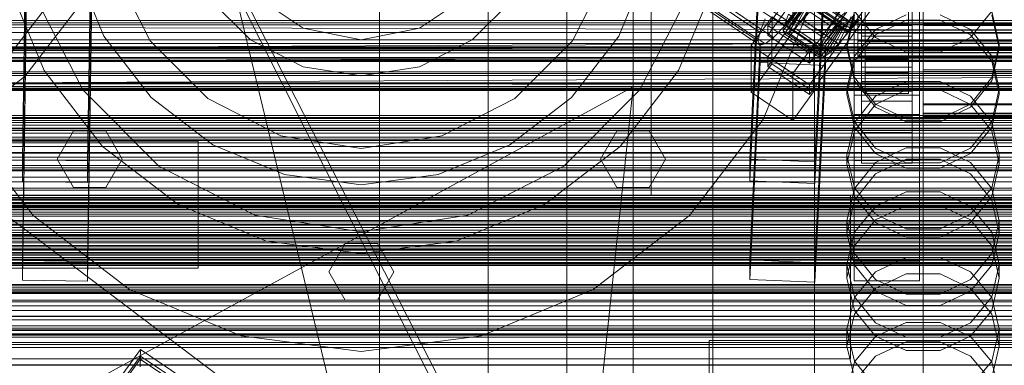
# Model space of a CAD drawing. Header units: millimetres. Extents: x -3490 to 61924, y -72580 to 6847.
# Tile 186 of 256: x -379 to -108, y -34382 to -34286. Entities that reach past the tile are written whole.
import ezdxf

# ---------------------------------------------------------------- set-up
doc = ezdxf.new("R2010")
doc.units = ezdxf.units.MM
for name, color, linetype, lineweight in [('COTAS_O', 1, 'Continuous', 0), ('COTAS_P', 1, 'Continuous', 0), ('frontal_briquetadora', 7, 'Continuous', 0), ('frontal_C01', 7, 'Continuous', 0), ('frontal_C02', 7, 'Continuous', 0), ('frontal_C03', 7, 'Continuous', 0), ('frontal_dosificador', 7, 'Continuous', 0), ('frontal_mezcladora', 7, 'Continuous', 0), ('frontal_secador', 7, 'Continuous', 0), ('frontal_tolva', 7, 'Continuous', 0)]:
    doc.layers.add(name, color=color, linetype=linetype, lineweight=lineweight)
doc.dimstyles.new('R19_100', dxfattribs={"dimtxt": 250, "dimasz": 150, "dimexe": 150, "dimexo": 80, "dimgap": 100, "dimtad": 1, "dimtih": 1, "dimtoh": 1, "dimdsep": 46, "dimcen": 0.09, "dimadec": 0, "dimazin": 0, "dimtfac": 1, "dimtdec": 4, "dimtofl": 0, "dimtmove": 0, "dimatfit": 3, "dimfxl": 1, "dimtolj": 1, "dimtzin": 0, "dimarcsym": 0})

# ---------------------------------------------------------------- blocks, each defined once
blk = doc.blocks.new('DIM_R29_52')
at = {"layer": 'COTAS_P'}
for p, q in [((-1750, -34600), (-1600, -34555)), ((2600, -34600), (2450, -34555)), ((-1750, -35500), (-1750, -34600)), ((-1750, -34600), (2600, -34600)), ((-1750, -34600), (-1600, -34645)), ((2600, -34600), (2450, -34645)), ((2600, -35500), (2600, -34600))]:
    blk.add_line(p, q, dxfattribs=at)
blk.add_text('4350 P', height=250, dxfattribs=at).set_placement((425, -34500))
blk = doc.blocks.new('DIM_R29_57')
at = {"layer": 'COTAS_O'}
for p, q in [((-1725, -33700), (-1575, -33655)), ((1725, -33700), (1575, -33655)), ((-1725, -34400), (-1725, -33700)), ((-1725, -33700), (1725, -33700)), ((-1725, -33700), (-1575, -33745)), ((1725, -33700), (1575, -33745)), ((1725, -34400), (1725, -33700))]:
    blk.add_line(p, q, dxfattribs=at)
blk.add_text('3450 O', height=250, dxfattribs=at).set_placement((0, -33600))
blk = doc.blocks.new('DIM_R29_58')
at = {"layer": 'COTAS_P'}
for p, q in [((-150, -32300), (550, -32300)), ((550, -32300), (505, -32450)), ((550, -34900), (550, -32300)), ((550, -32300), (595, -32450)), ((550, -34900), (505, -34750)), ((550, -34900), (595, -34750)), ((-150, -34900), (550, -34900))]:
    blk.add_line(p, q, dxfattribs=at)
blk.add_text('2600 P', height=250, rotation=90, dxfattribs=at).set_placement((450, -33600))
blk = doc.blocks.new('DIM_R29_60')
at = {"layer": 'COTAS_O'}
for p, q in [((-650, -33700), (50, -33700)), ((50, -33700), (5, -33850)), ((50, -34900), (50, -33700)), ((50, -33700), (95, -33850)), ((50, -34900), (5, -34750)), ((50, -34900), (95, -34750)), ((-650, -34900), (50, -34900))]:
    blk.add_line(p, q, dxfattribs=at)
blk.add_text('1200 O', height=250, rotation=90, dxfattribs=at).set_placement((-50, -34300))
blk = doc.blocks.new('DIM_R29_61')
at = {"layer": 'COTAS_O'}
for p, q in [((-650, -34200), (-500, -34155)), ((650, -34200), (500, -34155)), ((-650, -34900), (-650, -34200)), ((-650, -34200), (650, -34200)), ((-650, -34200), (-500, -34245)), ((650, -34200), (500, -34245)), ((650, -34900), (650, -34200))]:
    blk.add_line(p, q, dxfattribs=at)
blk.add_text('1300 O', height=250, dxfattribs=at).set_placement((0, -34100))
blk = doc.blocks.new('DIM_R29_66')
at = {"layer": 'COTAS_P'}
for p, q in [((-305, -34680), (395, -34680)), ((395, -34680), (350, -34830)), ((395, -36000), (395, -34680)), ((395, -34680), (440, -34830)), ((395, -36000), (350, -35850)), ((395, -36000), (440, -35850)), ((-305, -36000), (395, -36000))]:
    blk.add_line(p, q, dxfattribs=at)
blk.add_text('1320 P', height=250, rotation=90, dxfattribs=at).set_placement((295, -35340))

msp = doc.modelspace()

# ---------------------------------------------------------------- linework, layer by layer
at = {"layer": 'frontal_briquetadora'}
for p, q in [((-430, -33820), (-223.45, -34680)), ((-210, -34680), (-210, -33820)), ((-430, -34060), (-210, -34490)), ((-430, -34060), (-210, -34496)), ((-210, -34060), (-210, -34490)), ((-210, -34060), (-210, -34496)), ((-210, -34060), (-210, -34305)), ((-210, -34260), (-210, -34305)), ((-210, -34680), (-210, -34260)), ((-210, -34496), (-210, -34260)), ((-160, -34288.446), (-160, -34268.879)), ((-160, -34288.435), (-160, -34268.884)), ((-160, -34270.044), (-160, -34289.82)), ((-160, -34272.021), (-160, -34289.389)), ((-210, -34275), (-210, -34294.286)), ((-188, -34275), (-188, -34293.742)), ((-188, -34275), (-188, -34294.286)), ((-160, -34274.379), (-160, -34294.247)), ((-160, -34275), (-160, -34294.5)), ((-160, -34275), (-160, -34294.704)), ((-160, -34275), (-160, -34292.221)), ((-160, -34275), (-160, -34294.515)), ((-160, -34275), (-160, -34294.867)), ((-160, -34295.487), (-160, -34275.621)), ((-160, -34293.039), (-160, -34277.979)), ((-160, -34299.541), (-160, -34279.956)), ((-160, -34281.116), (-160, -34300.517)), ((-160, -34281.121), (-160, -34300.538)), ((-160, -34282.059), (-160, -34296.162)), ((-160, -34302.341), (-160, -34284.973)), ((-148.92, -34284.263), (-151, -34293.364)), ((-151, -34294.247), (-148.92, -34285.14)), ((-143.094, -34291.418), (-148.92, -34284.112)), ((-143.093, -34289.221), (-134.673, -34285.179)), ((-125.327, -34285.179), (-116.907, -34289.221)), ((-111.08, -34284.112), (-116.906, -34291.418)), ((-109, -34293.364), (-111.08, -34284.263)), ((-111.08, -34285.14), (-109, -34294.247)), ((-160, -34307.656), (-160, -34288.435)), ((-160, -34307.682), (-160, -34288.446)), ((-134.674, -34286.607), (-143.094, -34290.664)), ((-125.326, -34286.607), (-134.674, -34286.607)), ((-116.906, -34290.664), (-125.326, -34286.607)), ((-160, -34289.389), (200, -34289.389)), ((-160, -34289.389), (-160, -34306.421)), ((-160, -34289.82), (-160, -34309.026)), ((-148.92, -34296.503), (-143.093, -34289.221)), ((-143.094, -34290.664), (-148.92, -34297.965)), ((-134.674, -34295.473), (-143.094, -34291.418)), ((-116.906, -34291.418), (-125.326, -34295.473)), ((-116.907, -34289.221), (-111.08, -34296.503)), ((-111.08, -34297.964), (-116.906, -34290.664)), ((-188, -34293.742), (-188, -34311.847)), ((-160, -34292.221), (-160, -34306.82)), ((-160, -34303.498), (-160, -34293.039)), ((-151, -34293.364), (-151, -34294.247)), ((-151, -34293.364), (-148.92, -34302.464)), ((-111.08, -34302.464), (-109, -34293.364)), ((-109, -34293.364), (-109, -34294.247)), ((-210, -34294.286), (-210, -34313.291)), ((-188, -34294.286), (-188, -34313.291)), ((-151, -34294.247), (-160, -34294.247)), ((-160, -34294.247), (-160, -34314.065)), ((-160, -34294.5), (-160, -34313.519)), ((-160, -34294.515), (-160, -34313.55)), ((-160, -34294.704), (-160, -34313.651)), ((-160, -34294.867), (-160, -34314.683)), ((-160, -34315.301), (-160, -34295.487)), ((-160, -34296.162), (-160, -34305.188)), ((-148.92, -34303.343), (-151, -34294.247)), ((-151, -34305.584), (-148.92, -34296.503)), ((-125.326, -34295.473), (-134.674, -34295.473)), ((-109, -34294.247), (-111.08, -34303.343)), ((-111.08, -34296.503), (-109, -34305.584)), ((-91, -34294.247), (-109, -34294.247)), ((-160, -34318.183), (-160, -34299.541)), ((-148.92, -34297.965), (-151, -34307.055)), ((-109, -34307.055), (-111.08, -34297.964)), ((-160, -34300.517), (-160, -34319.289)), ((-160, -34300.538), (-160, -34319.325)), ((-160, -34317.401), (-160, -34302.341)), ((-210, -34305), (-430, -34305)), ((-210, -34471), (-430, -34305)), ((-210, -34305), (-418, -34418.333)), ((-210, -34305), (-222, -34418.333)), ((-210, -34471), (-210, -34305)), ((-210, -34680), (-210, -34305)), ((-210, -34305), (-210, -34496)), ((-160, -34307.765), (-160, -34303.498)), ((-148.92, -34302.464), (-143.093, -34309.762)), ((-143.094, -34310.629), (-148.92, -34303.343)), ((-143.093, -34307.571), (-134.673, -34303.551)), ((-134.673, -34303.551), (-125.327, -34303.551)), ((-125.327, -34303.551), (-116.907, -34307.571)), ((-116.907, -34309.762), (-111.08, -34302.464)), ((-111.08, -34303.343), (-116.906, -34310.629)), ((-160, -34305.188), (-160, -34307.765)), ((-160, -34306.421), (-160, -34320.524)), ((-160, -34306.82), (-160, -34316.575)), ((-160, -34326.072), (-160, -34307.656)), ((-160, -34326.113), (-160, -34307.682)), ((-151, -34305.584), (-151, -34307.055)), ((-148.92, -34314.665), (-151, -34305.584)), ((-151, -34307.055), (-148.92, -34316.128)), ((-148.92, -34314.816), (-143.093, -34307.571)), ((-134.674, -34305.831), (-143.094, -34309.876)), ((-125.326, -34305.831), (-134.674, -34305.831)), ((-116.906, -34309.876), (-125.326, -34305.831)), ((-116.907, -34307.571), (-111.08, -34314.816)), ((-109, -34305.584), (-111.08, -34314.665)), ((-111.08, -34316.128), (-109, -34307.055)), ((-109, -34305.584), (-109, -34307.055)), ((-160, -34309.026), (-160, -34326.924)), ((-143.094, -34309.876), (-148.92, -34317.151)), ((-143.093, -34309.762), (-134.673, -34313.812)), ((-125.327, -34313.812), (-116.907, -34309.762)), ((-111.08, -34317.151), (-116.906, -34309.876)), ((-188, -34311.847), (-188, -34328.696)), ((-134.674, -34314.669), (-143.094, -34310.629)), ((-116.906, -34310.629), (-125.326, -34314.669)), ((-210, -34313.291), (-210, -34331.737)), ((-188, -34313.291), (-188, -34331.737)), ((-160, -34313.519), (-160, -34331.59)), ((-160, -34313.55), (-160, -34331.635)), ((-160, -34313.651), (-160, -34331.113)), ((-160, -34314.065), (-160, -34333.784)), ((-160, -34314.683), (-160, -34334.398)), ((-160, -34335.011), (-160, -34315.301)), ((-151, -34323.849), (-148.92, -34314.816)), ((-143.093, -34321.948), (-148.92, -34314.665)), ((-125.326, -34314.669), (-134.674, -34314.669)), ((-134.673, -34313.812), (-125.327, -34313.812)), ((-111.08, -34314.665), (-116.907, -34321.948)), ((-111.08, -34314.816), (-109, -34323.849)), ((-160, -34316.575), (-160, -34320)), ((-160, -34327.861), (-160, -34317.401)), ((-160, -34335.166), (-160, -34318.183)), ((-148.92, -34317.151), (-151, -34326.199)), ((-148.92, -34316.128), (-143.094, -34323.39)), ((-116.906, -34323.39), (-111.08, -34316.128)), ((-109, -34326.199), (-111.08, -34317.151)), ((-160, -34319.289), (-160, -34336.971)), ((-160, -34319.325), (-160, -34337.021)), ((-160, -34320.524), (-160, -34329.551)), ((-151, -34323.849), (-151, -34326.199)), ((-151, -34323.849), (-148.92, -34332.883)), ((-143.094, -34323.39), (-134.674, -34327.416)), ((-134.673, -34321.854), (-143.093, -34325.844)), ((-134.673, -34325.989), (-143.093, -34321.948)), ((-125.327, -34321.854), (-134.673, -34321.854)), ((-116.907, -34325.844), (-125.327, -34321.854)), ((-116.907, -34321.948), (-125.327, -34325.989)), ((-125.326, -34327.416), (-116.906, -34323.39)), ((-111.08, -34332.883), (-109, -34323.849)), ((-109, -34323.849), (-109, -34326.199)), ((-160, -34343.231), (-160, -34326.072)), ((-160, -34343.286), (-160, -34326.113)), ((-148.92, -34335.219), (-151, -34326.199)), ((-143.093, -34325.844), (-148.92, -34333.033)), ((-143.094, -34329.005), (-134.674, -34324.981)), ((-134.674, -34324.981), (-125.326, -34324.981)), ((-125.327, -34325.989), (-134.673, -34325.989)), ((-125.326, -34324.981), (-116.906, -34329.005)), ((-111.08, -34333.033), (-116.907, -34325.844)), ((-109, -34326.199), (-111.08, -34335.22)), ((-188, -34328.696), (-188, -34343.717)), ((-160, -34326.924), (-160, -34342.827)), ((-160, -34332.127), (-160, -34327.861)), ((-148.92, -34336.235), (-143.094, -34329.005)), ((-134.674, -34327.416), (-125.326, -34327.416)), ((-116.906, -34329.005), (-111.08, -34336.235)), ((-210, -34331.737), (-210, -34349.356)), ((-188, -34331.737), (-188, -34349.356)), ((-160, -34329.551), (-160, -34332.127)), ((-160, -34331.113), (-160, -34346.418)), ((-160, -34331.59), (-160, -34348.267)), ((-160, -34331.635), (-160, -34348.326)), ((-160, -34333.784), (-160, -34353.351)), ((-160, -34334.398), (-160, -34353.959)), ((-148.92, -34333.033), (-151, -34341.997)), ((-148.92, -34332.883), (-143.093, -34340.127)), ((-143.093, -34337.96), (-134.673, -34333.996)), ((-134.673, -34333.996), (-125.327, -34333.996)), ((-125.327, -34333.996), (-116.907, -34337.96)), ((-116.907, -34340.127), (-111.08, -34332.883)), ((-109, -34341.997), (-111.08, -34333.033)), ((-160, -34354.568), (-160, -34335.011)), ((-160, -34349.836), (-160, -34335.166)), ((-160, -34336.971), (-160, -34353.127)), ((-160, -34337.021), (-160, -34353.19)), ((-151, -34345.219), (-148.92, -34336.235)), ((-143.094, -34342.432), (-148.92, -34335.219)), ((-134.674, -34337.684), (-143.094, -34341.688)), ((-125.326, -34337.684), (-134.674, -34337.684)), ((-116.906, -34341.688), (-125.326, -34337.684)), ((-111.08, -34335.22), (-116.906, -34342.432)), ((-111.08, -34336.235), (-109, -34345.219)), ((-148.92, -34345.102), (-143.093, -34337.96)), ((-143.093, -34340.127), (-134.673, -34344.148)), ((-125.327, -34344.148), (-116.907, -34340.127)), ((-116.907, -34337.96), (-111.08, -34345.102)), ((-160, -34342.827), (-160, -34356.124)), ((-151, -34341.997), (-151, -34345.219)), ((-151, -34341.997), (-148.92, -34350.961)), ((-143.094, -34341.688), (-148.92, -34348.879)), ((-134.674, -34346.427), (-143.094, -34342.432)), ((-116.906, -34342.432), (-125.326, -34346.427)), ((-111.08, -34348.879), (-116.906, -34341.688)), ((-111.08, -34350.961), (-109, -34341.997)), ((-109, -34341.997), (-109, -34345.219)), ((-188, -34343.717), (-188, -34356.398)), ((-160, -34358.71), (-160, -34343.231)), ((-160, -34358.777), (-160, -34343.286)), ((-151, -34354.008), (-148.92, -34345.102)), ((-148.92, -34354.166), (-151, -34345.219)), ((-134.673, -34344.148), (-125.327, -34344.148)), ((-111.08, -34345.102), (-109, -34354.008)), ((-109, -34345.219), (-111.08, -34354.166)), ((-160, -34346.418), (-160, -34358.978)), ((-160, -34348.267), (-160, -34363.141)), ((-160, -34348.326), (-160, -34363.212)), ((-125.326, -34346.427), (-134.674, -34346.427)), ((-210, -34349.356), (-210, -34365.89)), ((-188, -34349.356), (-188, -34365.89)), ((-160, -34361.631), (-160, -34349.836)), ((-148.92, -34348.879), (-151, -34357.809)), ((-148.92, -34350.961), (-143.093, -34358.15)), ((-116.907, -34358.15), (-111.08, -34350.961)), ((-109, -34357.809), (-111.08, -34348.879)), ((-160, -34353.127), (-160, -34367.36)), ((-160, -34353.19), (-160, -34367.434)), ((-160, -34353.351), (-160, -34372.717)), ((-160, -34353.959), (-160, -34373.318)), ((-143.093, -34356.004), (-134.673, -34352.087)), ((-134.673, -34352.087), (-125.327, -34352.087)), ((-125.327, -34352.087), (-116.907, -34356.004)), ((-188, -34356.398), (-188, -34366.307)), ((-160, -34373.92), (-160, -34354.568)), ((-160, -34356.124), (-160, -34366.303)), ((-151, -34354.008), (-151, -34357.809)), ((-148.92, -34362.915), (-151, -34354.008)), ((-143.094, -34361.311), (-148.92, -34354.166)), ((-148.92, -34363.062), (-143.093, -34356.004)), ((-134.674, -34356.608), (-143.094, -34360.574)), ((-125.326, -34356.608), (-134.674, -34356.608)), ((-116.906, -34360.574), (-125.326, -34356.608)), ((-116.907, -34356.004), (-111.08, -34363.062)), ((-111.08, -34354.166), (-116.906, -34361.311)), ((-109, -34354.008), (-111.08, -34362.915)), ((-109, -34354.008), (-109, -34357.809)), ((-160, -34372.127), (-160, -34358.71)), ((-160, -34372.205), (-160, -34358.777)), ((-160, -34358.978), (-160, -34368.312)), ((-151, -34357.809), (-148.92, -34366.693)), ((-143.093, -34358.15), (-134.673, -34362.14)), ((-125.327, -34362.14), (-116.907, -34358.15)), ((-111.08, -34366.693), (-109, -34357.809)), ((-188, -34361.302), (-188, -34359.564)), ((-188, -34364.433), (-188, -34361.302)), ((-160, -34370.096), (-160, -34361.631)), ((-143.094, -34360.574), (-148.92, -34367.693)), ((-134.674, -34365.266), (-143.094, -34361.311)), ((-116.906, -34361.311), (-125.326, -34365.266)), ((-111.08, -34367.692), (-116.906, -34360.574)), ((-188, -34368.338), (-188, -34364.433)), ((-160, -34363.141), (-160, -34375.844)), ((-160, -34363.212), (-160, -34375.925)), ((-151, -34371.863), (-148.92, -34363.062)), ((-143.093, -34370.057), (-148.92, -34362.915)), ((-134.673, -34362.14), (-125.327, -34362.14)), ((-111.08, -34362.915), (-116.907, -34370.057)), ((-111.08, -34363.062), (-109, -34371.863)), ((-210, -34365.89), (-210, -34381.1)), ((-188, -34365.89), (-188, -34381.1)), ((-188, -34366.307), (-188, -34373.106)), ((-160, -34366.303), (-160, -34372.973)), ((-160, -34367.36), (-160, -34379.318)), ((-160, -34367.434), (-160, -34379.401)), ((-148.92, -34366.693), (-143.094, -34373.784)), ((-125.326, -34365.266), (-134.674, -34365.266)), ((-116.906, -34373.784), (-111.08, -34366.693)), ((-430, -34368.338), (-188, -34368.338)), ((-188, -34368.338), (-188, -34372.243)), ((-160, -34368.312), (-160, -34374.059)), ((-160, -34374.907), (-160, -34370.096)), ((-148.92, -34367.693), (-151, -34376.522)), ((-134.673, -34369.992), (-143.093, -34373.853)), ((-134.673, -34374.021), (-143.093, -34370.057)), ((-125.327, -34369.992), (-134.673, -34369.992)), ((-116.907, -34373.853), (-125.327, -34369.992)), ((-116.907, -34370.057), (-125.327, -34374.021)), ((-109, -34376.522), (-111.08, -34367.692)), ((-188, -34372.243), (-188, -34375.375)), ((-160, -34383.153), (-160, -34372.127)), ((-160, -34383.24), (-160, -34372.205)), ((-160, -34372.717), (-160, -34391.832)), ((-160, -34372.973), (-160, -34375.878)), ((-151, -34371.863), (-151, -34376.522)), ((-151, -34371.863), (-148.92, -34380.664)), ((-111.08, -34380.664), (-109, -34371.863)), ((-109, -34371.863), (-109, -34376.522)), ((-188, -34373.106), (-188, -34376.565)), ((-188, -34375.375), (-188, -34377.112)), ((-160, -34373.318), (-160, -34392.425)), ((-160, -34393.018), (-160, -34373.92)), ((-160, -34374.059), (-160, -34376)), ((-160, -34375.878), (-160, -34374.907)), ((-143.093, -34373.853), (-148.92, -34380.809)), ((-143.094, -34373.784), (-134.674, -34377.708)), ((-143.094, -34379.254), (-134.674, -34375.335)), ((-134.674, -34375.335), (-125.326, -34375.335)), ((-125.327, -34374.021), (-134.673, -34374.021)), ((-125.326, -34377.708), (-116.906, -34373.784)), ((-125.326, -34375.335), (-116.906, -34379.254)), ((-111.08, -34380.809), (-116.907, -34373.853)), ((-160, -34375.844), (-160, -34386.064)), ((-160, -34375.925), (-160, -34386.153)), ((-148.92, -34385.296), (-151, -34376.522)), ((-134.674, -34377.708), (-125.326, -34377.708)), ((-109, -34376.522), (-111.08, -34385.296)), ((-210, -34381.1), (-210, -34394.762)), ((-188, -34381.1), (-188, -34394.762)), ((-160, -34379.318), (-160, -34388.707)), ((-160, -34379.401), (-160, -34388.798)), ((-148.92, -34380.809), (-151, -34389.484)), ((-148.92, -34386.283), (-143.094, -34379.254)), ((-148.92, -34380.664), (-143.093, -34387.722)), ((-116.907, -34387.722), (-111.08, -34380.664)), ((-116.906, -34379.254), (-111.08, -34386.283)), ((-109, -34389.484), (-111.08, -34380.809))]:
    msp.add_line(p, q, dxfattribs=at)
at = {"layer": 'frontal_C01'}
for p, q in [((-250, -33373.251), (-250, -35948.844)), ((-250, -35953.656), (-250, -33378.064)), ((-364.989, -34144.299), (-151.191, -34288.527)), ((-364.471, -34143.005), (-150.672, -34287.233)), ((-363.664, -34144.806), (-149.865, -34289.034)), ((-362.596, -34143.721), (-148.798, -34287.95)), ((-365.168, -34145.169), (-151.369, -34289.397)), ((-364.995, -34145.555), (-151.196, -34289.783)), ((-364.482, -34145.431), (-150.683, -34289.659)), ((-378.512, -34352.922), (-375.644, -34157.811)), ((-357.646, -34158.057), (-360.514, -34353.167)), ((-378.512, -34358.315), (-375.644, -34163.204)), ((-360.514, -34358.56), (-357.646, -34163.449)), ((-359.326, -34165.594), (-175.016, -34289.929)), ((-352.572, -34163.964), (-168.263, -34288.299)), ((-359.83, -34168.049), (-175.521, -34292.384)), ((-359.341, -34169.139), (-175.032, -34293.474)), ((-357.893, -34168.79), (-173.584, -34293.124)), ((-355.584, -34167.025), (-171.275, -34291.359)), ((-228.298, -34191.267), (-228.298, -34453.88)), ((-228.298, -34459.66), (-228.298, -34197.047)), ((-172.809, -34288.064), (-145.277, -34250.21)), ((-145.289, -34252.906), (-172.821, -34290.76)), ((-172.847, -34296.692), (-145.315, -34258.838)), ((-133.809, -34257.946), (-161.341, -34295.801)), ((-130, -34520.192), (-130, -34257.579)), ((-145.327, -34261.534), (-172.859, -34299.388)), ((-161.353, -34298.497), (-133.821, -34260.642)), ((-147, -34306.231), (-147, -34260.008)), ((-133, -34260.008), (-133, -34306.231)), ((-147, -34262.704), (-147, -34308.927)), ((-133, -34308.927), (-133, -34262.704)), ((-130, -34263.359), (-130, -34525.972)), ((-133.847, -34266.574), (-161.379, -34304.428)), ((-161.391, -34307.125), (-133.859, -34269.27)), ((-147, -34314.858), (-147, -34268.636)), ((-133, -34268.636), (-133, -34314.858)), ((-147, -34271.332), (-147, -34317.555)), ((-133, -34317.555), (-133, -34271.332)), ((-160.266, -34280.213), (-163.144, -34286.491)), ((-150.436, -34286.844), (-160.266, -34280.213)), ((-162.837, -34281.661), (-168.573, -34289.547)), ((-162.664, -34282.047), (-168.208, -34290.362)), ((-162.659, -34280.791), (-168.196, -34287.711)), ((-162.151, -34281.923), (-167.125, -34290.101)), ((-161.333, -34281.298), (-165.397, -34288.781)), ((-165.365, -34281.536), (-155.535, -34288.167)), ((-153.008, -34288.292), (-162.837, -34281.661)), ((-152.835, -34288.678), (-162.664, -34282.047)), ((-152.829, -34287.422), (-162.659, -34280.791)), ((-152.321, -34288.554), (-162.151, -34281.923)), ((-151.503, -34287.929), (-161.333, -34281.298)), ((-146, -34282.696), (-146, -34287.606)), ((-146, -34288.031), (-146, -34283.107)), ((-134, -34287.606), (-134, -34282.696)), ((-134, -34283.107), (-134, -34288.031)), ((-130, -34280.97), (-130, -34287.534)), ((-130, -34288.103), (-130, -34281.52)), ((-177.394, -34293.565), (-171.658, -34285.678)), ((-171.715, -34298.62), (-171.658, -34285.678)), ((-171.658, -34285.678), (-160.19, -34293.415)), ((-164.752, -34284.152), (-168.263, -34288.299)), ((-167.102, -34284.978), (-168.196, -34287.711)), ((-167.102, -34284.978), (-157.272, -34291.609)), ((-163.144, -34286.491), (-160.518, -34283.389)), ((-160.518, -34283.389), (-150.688, -34290.02)), ((-155.535, -34288.167), (-153.275, -34284.25)), ((-155.535, -34288.167), (-151.488, -34284.497)), ((-150.688, -34290.02), (-149.192, -34285.375)), ((-150.672, -34287.233), (-149.85, -34285.602)), ((-150.436, -34286.844), (-149.192, -34285.375)), ((-148, -34285.392), (-148, -34287.718)), ((-148, -34287.919), (-148, -34285.587)), ((-146, -34287.718), (-146, -34285.392)), ((-146, -34285.587), (-146, -34287.919)), ((-134, -34285.392), (-134, -34287.718)), ((-134, -34287.919), (-134, -34285.587)), ((-175.016, -34289.929), (-173.554, -34286.276)), ((-172.809, -34288.064), (-172.821, -34290.76)), ((-161.341, -34295.801), (-172.809, -34288.064)), ((-168.263, -34288.299), (-171.275, -34291.359)), ((-168.196, -34287.711), (-168.573, -34289.547)), ((-168.196, -34287.711), (-158.366, -34294.342)), ((-167.125, -34290.101), (-165.397, -34288.781)), ((-165.397, -34288.781), (-163.144, -34286.491)), ((-165.397, -34288.781), (-155.567, -34295.412)), ((-163.144, -34286.491), (-153.314, -34293.123)), ((-158.743, -34296.178), (-153.008, -34288.292)), ((-158.378, -34296.993), (-152.835, -34288.678)), ((-158.366, -34294.342), (-152.829, -34287.422)), ((-157.295, -34296.732), (-152.321, -34288.554)), ((-157.272, -34291.609), (-152.311, -34286.128)), ((-157.272, -34291.609), (-155.535, -34288.167)), ((-155.567, -34295.412), (-151.503, -34287.929)), ((-153.314, -34293.123), (-150.436, -34286.844)), ((-152.829, -34287.422), (-153.008, -34288.292)), ((-153.008, -34288.292), (-152.835, -34288.678)), ((-152.835, -34288.678), (-152.321, -34288.554)), ((-152.311, -34286.128), (-152.829, -34287.422)), ((-152.321, -34288.554), (-151.503, -34287.929)), ((-151.503, -34287.929), (-150.436, -34286.844)), ((-151.369, -34289.397), (-151.191, -34288.527)), ((-151.191, -34288.527), (-150.672, -34287.233)), ((-147.868, -34286.317), (-150.688, -34290.02)), ((-148.798, -34287.95), (-149.865, -34289.034)), ((-147.554, -34286.48), (-148.798, -34287.95)), ((-148, -34287.718), (-148, -34290.05)), ((-148, -34287.718), (148, -34287.718)), ((-148, -34290.245), (-148, -34287.919)), ((-148, -34287.919), (148, -34287.919)), ((-146, -34287.718), (-146, -34287.606)), ((-146, -34287.606), (-146, -34292.53)), ((-146, -34287.606), (-134, -34287.606)), ((-146, -34290.05), (-146, -34287.718)), ((-134, -34287.718), (-146, -34287.718)), ((-146, -34287.919), (-146, -34288.031)), ((-134, -34287.919), (-146, -34287.919)), ((-146, -34287.919), (-146, -34290.245)), ((-146, -34288.031), (-134, -34288.031)), ((-146, -34292.941), (-146, -34288.031)), ((-134, -34292.53), (-134, -34287.606)), ((-134, -34287.606), (-134, -34287.718)), ((-134, -34287.718), (-134, -34290.05)), ((-134, -34288.031), (-134, -34287.919)), ((-134, -34290.245), (-134, -34287.919)), ((-134, -34288.031), (-134, -34292.941)), ((-130, -34287.534), (-130, -34294.117)), ((-130, -34287.534), (130, -34287.534)), ((-130, -34294.667), (-130, -34288.103)), ((-130, -34288.103), (130, -34288.103)), ((-175.521, -34292.384), (-175.016, -34289.929)), ((-171.275, -34291.359), (-173.584, -34293.124)), ((-172.821, -34290.76), (-161.353, -34298.497)), ((-168.573, -34289.547), (-168.208, -34290.362)), ((-168.573, -34289.547), (-158.743, -34296.178)), ((-168.208, -34290.362), (-167.125, -34290.101)), ((-168.208, -34290.362), (-158.378, -34296.993)), ((-167.125, -34290.101), (-157.295, -34296.732)), ((-150.688, -34290.02), (-153.314, -34293.123)), ((-151.196, -34289.783), (-151.369, -34289.397)), ((-150.683, -34289.659), (-151.196, -34289.783)), ((-149.865, -34289.034), (-150.683, -34289.659)), ((-148, -34290.05), (-148, -34292.231)), ((-148, -34290.05), (148, -34290.05)), ((-148, -34292.405), (-148, -34290.245)), ((-148, -34290.245), (148, -34290.245)), ((-146, -34292.231), (-146, -34290.05)), ((-146, -34290.05), (-146, -34292.53)), ((-134, -34290.05), (-146, -34290.05)), ((-146, -34290.245), (-146, -34292.941)), ((-134, -34290.245), (-146, -34290.245)), ((-146, -34290.245), (-146, -34292.405)), ((-134, -34292.53), (-134, -34290.05)), ((-134, -34290.05), (-134, -34292.231)), ((-134, -34292.941), (-134, -34290.245)), ((-134, -34292.405), (-134, -34290.245)), ((-177.811, -34352.709), (-174.943, -34292.921)), ((-177.394, -34293.565), (-177.451, -34306.506)), ((-165.926, -34301.301), (-177.394, -34293.565)), ((-175.032, -34293.474), (-175.521, -34292.384)), ((-173.584, -34293.124), (-175.032, -34293.474)), ((-174.943, -34298.314), (-174.943, -34292.921)), ((-174.943, -34292.921), (-156.962, -34293.72)), ((-160.19, -34293.415), (-165.926, -34301.301)), ((-160.19, -34293.415), (-160.247, -34306.356)), ((-156.962, -34293.72), (-159.83, -34353.509)), ((-158.366, -34294.342), (-157.272, -34291.609)), ((-156.962, -34293.72), (-156.962, -34299.114)), ((-153.314, -34293.123), (-155.567, -34295.412)), ((-148, -34292.231), (-148, -34294.111)), ((-148, -34292.231), (148, -34292.231)), ((-148, -34294.253), (-148, -34292.405)), ((-148, -34292.405), (148, -34292.405)), ((-148, -34294.111), (-148, -34295.562)), ((-148, -34294.111), (148, -34294.111)), ((-146, -34294.111), (-146, -34292.231)), ((-146, -34292.231), (-146, -34297.134)), ((-134, -34292.231), (-146, -34292.231)), ((-146, -34292.405), (-146, -34297.502)), ((-134, -34292.405), (-146, -34292.405)), ((-146, -34292.405), (-146, -34294.253)), ((-146, -34292.53), (-146, -34297.134)), ((-146, -34292.53), (-134, -34292.53)), ((-146, -34292.941), (-134, -34292.941)), ((-146, -34297.502), (-146, -34292.941)), ((-146, -34295.562), (-146, -34294.111)), ((-146, -34294.111), (-146, -34301.102)), ((-134, -34294.111), (-146, -34294.111)), ((-134, -34297.134), (-134, -34292.231)), ((-134, -34292.231), (-134, -34294.111)), ((-134, -34297.502), (-134, -34292.405)), ((-134, -34294.253), (-134, -34292.405)), ((-134, -34297.134), (-134, -34292.53)), ((-134, -34292.941), (-134, -34297.502)), ((-134, -34301.102), (-134, -34294.111)), ((-134, -34294.111), (-134, -34295.562)), ((-130, -34294.117), (-130, -34300.271)), ((-130, -34294.117), (130, -34294.117)), ((-172.847, -34296.692), (-172.859, -34299.388)), ((-161.379, -34304.428), (-172.847, -34296.692)), ((-161.353, -34298.497), (-161.341, -34295.801)), ((-158.743, -34296.178), (-158.366, -34294.342)), ((-158.378, -34296.993), (-158.743, -34296.178)), ((-157.295, -34296.732), (-158.378, -34296.993)), ((-155.567, -34295.412), (-157.295, -34296.732)), ((-148, -34295.663), (-148, -34294.253)), ((-148, -34294.253), (148, -34294.253)), ((-148, -34295.562), (-148, -34296.485)), ((-148, -34295.562), (148, -34295.562)), ((-148, -34296.537), (-148, -34295.663)), ((-148, -34295.663), (148, -34295.663)), ((-148, -34296.485), (-148, -34296.818)), ((-148, -34296.485), (148, -34296.485)), ((-148, -34296.818), (-148, -34296.537)), ((-148, -34296.537), (148, -34296.537)), ((-148, -34296.818), (148, -34296.818)), ((-146, -34294.253), (-146, -34301.403)), ((-134, -34294.253), (-146, -34294.253)), ((-146, -34294.253), (-146, -34295.663)), ((-146, -34296.485), (-146, -34295.562)), ((-146, -34295.562), (-146, -34304.166)), ((-134, -34295.562), (-146, -34295.562)), ((-146, -34295.663), (-146, -34304.378)), ((-134, -34295.663), (-146, -34295.663)), ((-146, -34295.663), (-146, -34296.537)), ((-146, -34296.818), (-146, -34296.485)), ((-146, -34296.485), (-146, -34306.115)), ((-134, -34296.485), (-146, -34296.485)), ((-146, -34296.537), (-146, -34306.225)), ((-134, -34296.537), (-146, -34296.537)), ((-146, -34296.537), (-146, -34296.818)), ((-146, -34296.818), (-146, -34306.817)), ((-134, -34296.818), (-146, -34296.818)), ((-134, -34301.403), (-134, -34294.253)), ((-134, -34295.663), (-134, -34294.253)), ((-134, -34304.166), (-134, -34295.562)), ((-134, -34295.562), (-134, -34296.485)), ((-134, -34304.378), (-134, -34295.663)), ((-134, -34296.537), (-134, -34295.663)), ((-134, -34306.115), (-134, -34296.485)), ((-134, -34296.485), (-134, -34296.818)), ((-134, -34306.225), (-134, -34296.537)), ((-134, -34296.818), (-134, -34296.537)), ((-134, -34306.817), (-134, -34296.818)), ((-130, -34300.764), (-130, -34294.667)), ((-130, -34294.667), (130, -34294.667)), ((-177.811, -34358.103), (-174.943, -34298.314)), ((-171.715, -34298.62), (-177.451, -34306.506)), ((-156.962, -34299.114), (-174.943, -34298.314)), ((-172.859, -34299.388), (-161.391, -34307.125)), ((-160.247, -34306.356), (-171.715, -34298.62)), ((-159.83, -34358.902), (-156.962, -34299.114)), ((-146, -34297.134), (-146, -34301.102)), ((-146, -34297.134), (-134, -34297.134)), ((-146, -34297.502), (-134, -34297.502)), ((-146, -34301.403), (-146, -34297.502)), ((-134, -34301.102), (-134, -34297.134)), ((-134, -34297.502), (-134, -34301.403)), ((-165.983, -34314.242), (-165.926, -34301.301)), ((-146, -34301.102), (-146, -34304.166)), ((-146, -34301.102), (-134, -34301.102)), ((-146, -34301.403), (-134, -34301.403)), ((-146, -34304.378), (-146, -34301.403)), ((-134, -34304.166), (-134, -34301.102)), ((-134, -34301.403), (-134, -34304.378)), ((-130, -34300.271), (-130, -34305.577)), ((-130, -34300.271), (130, -34300.271)), ((-130, -34305.979), (-130, -34300.764)), ((-130, -34300.764), (130, -34300.764)), ((-161.391, -34307.125), (-161.379, -34304.428)), ((-147, -34316.438), (-147, -34303.496)), ((-147, -34303.496), (-133, -34303.496)), ((-147, -34313.126), (-147, -34303.496)), ((-146, -34304.166), (-146, -34306.115)), ((-146, -34304.166), (-134, -34304.166)), ((-146, -34304.378), (-134, -34304.378)), ((-146, -34306.225), (-146, -34304.378)), ((-134, -34306.115), (-134, -34304.166)), ((-134, -34304.378), (-134, -34306.225)), ((-133, -34303.496), (-133, -34316.438)), ((-133, -34303.496), (-133, -34313.126)), ((-177.451, -34306.506), (-165.983, -34314.242)), ((-165.983, -34314.242), (-160.247, -34306.356)), ((-149, -34312.663), (-149, -34307.271)), ((-149, -34307.271), (-131, -34307.271)), ((-149, -34353.108), (-149, -34307.271)), ((-133, -34306.231), (-147, -34306.231)), ((-147, -34306.231), (-147, -34308.927)), ((-146, -34306.115), (-146, -34306.817)), ((-146, -34306.115), (-134, -34306.115)), ((-146, -34306.225), (-134, -34306.225)), ((-146, -34306.817), (-146, -34306.225)), ((-146, -34306.817), (-134, -34306.817)), ((-134, -34306.817), (-134, -34306.115)), ((-134, -34306.225), (-134, -34306.817)), ((-133, -34308.927), (-133, -34306.231)), ((-131, -34307.271), (-131, -34312.663)), ((-131, -34307.271), (-131, -34353.108)), ((-130, -34305.577), (-130, -34309.672)), ((-130, -34305.577), (130, -34305.577)), ((-130, -34309.956), (-130, -34305.979)), ((-130, -34305.979), (130, -34305.979)), ((-147, -34308.927), (-133, -34308.927)), ((-130, -34309.672), (-130, -34312.278)), ((-130, -34309.672), (130, -34309.672)), ((-130, -34312.425), (-130, -34309.956)), ((-130, -34309.956), (130, -34309.956)), ((-131, -34312.663), (-149, -34312.663)), ((-149, -34358.5), (-149, -34312.663)), ((-133, -34313.126), (-147, -34313.126)), ((-147, -34313.126), (-147, -34326.067)), ((-133, -34326.067), (-133, -34313.126)), ((-131, -34358.5), (-131, -34312.663)), ((-130, -34312.278), (-130, -34313.217)), ((-130, -34312.278), (130, -34312.278)), ((-130, -34313.217), (-130, -34312.425)), ((-130, -34312.425), (130, -34312.425)), ((-130, -34313.217), (130, -34313.217)), ((-133, -34314.858), (-147, -34314.858)), ((-147, -34314.858), (-147, -34317.555)), ((-133, -34317.555), (-133, -34314.858)), ((-133, -34316.438), (-147, -34316.438)), ((-147, -34316.438), (-147, -34326.067)), ((-147, -34317.555), (-133, -34317.555)), ((-133, -34326.067), (-133, -34316.438)), ((-147, -34326.067), (-133, -34326.067)), ((-450, -34337.218), (450, -34337.218)), ((450, -34348.002), (-450, -34348.002)), ((-425, -34347.993), (425, -34347.993)), ((-360.514, -34353.167), (-378.512, -34352.922)), ((-378.512, -34352.922), (-378.512, -34358.315)), ((-360.514, -34358.56), (-360.514, -34353.167)), ((-159.83, -34353.509), (-177.811, -34352.709)), ((-177.811, -34352.709), (-177.811, -34358.103)), ((-159.83, -34358.902), (-159.83, -34353.509)), ((-131, -34353.108), (-149, -34353.108)), ((-149, -34353.108), (-149, -34358.5)), ((-131, -34358.5), (-131, -34353.108)), ((-378.512, -34358.315), (-360.514, -34358.56)), ((-177.811, -34358.103), (-159.83, -34358.902)), ((-149, -34358.5), (-131, -34358.5)), ((425, -34359.548), (-425, -34359.548)), ((425, -34361.689), (-425, -34361.689)), ((450, -34370.922), (-450, -34370.922)), ((-425, -34373.245), (425, -34373.245)), ((-373.501, -34415.291), (-345.969, -34377.436)), ((-345.981, -34380.133), (-345.969, -34377.436)), ((-345.969, -34377.436), (-334.501, -34385.173)), ((-345.981, -34380.133), (-373.513, -34417.987)), ((-334.513, -34387.869), (-345.981, -34380.133)), ((-450, -34381.706), (450, -34381.706))]:
    msp.add_line(p, q, dxfattribs=at)
at = {"layer": 'frontal_C02'}
for p, q in [((-250, -32921.727), (-250, -35767.183)), ((-250, -35771.953), (-250, -32926.497)), ((-378.512, -34325.132), (-375.644, -34131.727)), ((-357.646, -34131.971), (-360.514, -34325.376)), ((-378.512, -34331.094), (-375.644, -34137.689)), ((-360.514, -34331.337), (-357.646, -34137.932)), ((-228.298, -34165.201), (-228.298, -34455.696)), ((-228.298, -34461.426), (-228.298, -34170.932)), ((-130, -34521.432), (-130, -34230.937)), ((-130, -34236.667), (-130, -34527.162)), ((-147, -34288.055), (-147, -34242.237)), ((-133, -34242.237), (-133, -34288.055)), ((-147, -34245.217), (-147, -34291.036)), ((-133, -34291.036), (-133, -34245.217)), ((-177.811, -34324.929), (-174.943, -34265.663)), ((-156.962, -34266.456), (-159.83, -34325.721)), ((-177.811, -34330.891), (-174.943, -34271.625)), ((-159.83, -34331.684), (-156.962, -34272.418)), ((-165.983, -34287.845), (-165.926, -34273.539)), ((-147, -34290.021), (-147, -34275.714)), ((-133, -34275.714), (-133, -34290.021)), ((-177.451, -34280.176), (-165.983, -34287.845)), ((-165.983, -34287.845), (-160.247, -34280.028)), ((-149, -34325.324), (-149, -34279.887)), ((-131, -34279.887), (-131, -34325.324)), ((-149, -34331.285), (-149, -34285.848)), ((-147, -34285.26), (-147, -34299.566)), ((-133, -34299.566), (-133, -34285.26)), ((-131, -34331.285), (-131, -34285.848)), ((-133, -34288.055), (-147, -34288.055)), ((-147, -34288.055), (-147, -34291.036)), ((-133, -34291.036), (-133, -34288.055)), ((-133, -34290.021), (-147, -34290.021)), ((-147, -34290.021), (-147, -34299.566)), ((-147, -34291.036), (-133, -34291.036)), ((-133, -34299.566), (-133, -34290.021)), ((-147, -34299.566), (-133, -34299.566)), ((-425, -34319.779), (425, -34319.779)), ((-360.514, -34325.376), (-378.512, -34325.132)), ((-378.512, -34325.132), (-378.512, -34331.094)), ((-360.514, -34331.337), (-360.514, -34325.376)), ((-159.83, -34325.721), (-177.811, -34324.929)), ((-177.811, -34324.929), (-177.811, -34330.891)), ((-159.83, -34331.684), (-159.83, -34325.721)), ((-131, -34325.324), (-149, -34325.324)), ((-149, -34325.324), (-149, -34331.285)), ((-131, -34331.285), (-131, -34325.324)), ((425, -34331.234), (-425, -34331.234)), ((-378.512, -34331.094), (-360.514, -34331.337)), ((-177.811, -34330.891), (-159.83, -34331.684)), ((-149, -34331.285), (-131, -34331.285)), ((425, -34334.92), (-425, -34334.92)), ((-425, -34346.375), (425, -34346.375)), ((-373.501, -34416.794), (-345.969, -34379.272)), ((-345.981, -34382.252), (-345.969, -34379.272)), ((-345.969, -34379.272), (-334.501, -34386.941))]:
    msp.add_line(p, q, dxfattribs=at)
at = {"layer": 'frontal_C03'}
for p, q in [((-1250, -34286.736), (1250, -34286.736)), ((-1250, -34287.369), (1250, -34287.369)), ((1250, -34293.092), (-1250, -34293.092)), ((1250, -34293.974), (-1250, -34293.974)), ((1250, -34294.627), (-1250, -34294.627)), ((1250, -34296.935), (-1250, -34296.935)), ((-1250, -34297.992), (1250, -34297.992)), ((1250, -34300.844), (-1250, -34300.844)), ((1250, -34301.902), (-1250, -34301.902)), ((1250, -34304.209), (-1250, -34304.209)), ((1250, -34304.862), (-1250, -34304.862)), ((1250, -34305.744), (-1250, -34305.744)), ((-1250, -34312.901), (1250, -34312.901)), ((-1250, -34313.698), (1250, -34313.698)), ((-1250, -34314.283), (1250, -34314.283)), ((1250, -34315.55), (-1250, -34315.55)), ((1250, -34316.431), (-1250, -34316.431)), ((-1250, -34316.621), (1250, -34316.621)), ((1250, -34317.085), (-1250, -34317.085)), ((-1250, -34317.75), (1250, -34317.75)), ((1250, -34319.392), (-1250, -34319.392)), ((-1250, -34320.45), (1250, -34320.45)), ((-1250, -34321.469), (1250, -34321.469)), ((-1250, -34323.066), (1250, -34323.066)), ((1250, -34323.302), (-1250, -34323.302)), ((1250, -34324.359), (-1250, -34324.359)), ((1250, -34326.667), (-1250, -34326.667)), ((1250, -34327.32), (-1250, -34327.32)), ((-1250, -34327.913), (1250, -34327.913)), ((1250, -34328.201), (-1250, -34328.201)), ((-1250, -34329.869), (1250, -34329.869)), ((-1268, -34335.887), (1268, -34335.887)), ((-1268, -34336.111), (1268, -34336.111)), ((-1268, -34336.275), (1268, -34336.275)), ((-1268, -34336.933), (1268, -34336.933)), ((-1268, -34337.25), (1268, -34337.25)), ((-1250, -34335.513), (1250, -34335.513)), ((-1268, -34338.296), (1268, -34338.296)), ((-1268, -34338.746), (1268, -34338.746)), ((-1268, -34340.109), (1268, -34340.109)), ((1250, -34337.695), (-1250, -34337.695)), ((1250, -34338.008), (-1250, -34338.008)), ((1250, -34338.889), (-1250, -34338.889)), ((1250, -34339.543), (-1250, -34339.543)), ((-1268, -34340.659), (1268, -34340.659)), ((-1268, -34342.246), (1268, -34342.246)), ((1268, -34342.86), (-1268, -34342.86)), ((1250, -34341.85), (-1250, -34341.85)), ((-1250, -34342.907), (1250, -34342.907)), ((1530, -34343.773), (-1530, -34343.773)), ((-1268, -34344.563), (1268, -34344.563)), ((-1268, -34345.199), (1268, -34345.199)), ((-1250, -34343.752), (1250, -34343.752)), ((1250, -34345.759), (-1250, -34345.759)), ((-1268, -34346.902), (1268, -34346.902)), ((-1268, -34347.516), (1268, -34347.516)), ((-1250, -34346.01), (1250, -34346.01)), ((1250, -34346.817), (-1250, -34346.817)), ((1530, -34348.773), (-1530, -34348.773)), ((-1268, -34349.103), (1268, -34349.103)), ((-1268, -34349.653), (1268, -34349.653)), ((-1268, -34351.016), (1268, -34351.016)), ((1250, -34349.124), (-1250, -34349.124)), ((1250, -34349.778), (-1250, -34349.778)), ((1250, -34350.659), (-1250, -34350.659)), ((-1268, -34351.466), (1268, -34351.466)), ((-1268, -34352.512), (1268, -34352.512)), ((-1268, -34352.829), (1268, -34352.829)), ((-1268, -34353.487), (1268, -34353.487)), ((-1268, -34353.651), (1268, -34353.651)), ((-1268, -34353.875), (1268, -34353.875)), ((-1250, -34352.067), (1250, -34352.067)), ((-1250, -34354.249), (1250, -34354.249)), ((-1250, -34359.893), (1250, -34359.893)), ((1250, -34360.465), (-1250, -34360.465)), ((1250, -34361.347), (-1250, -34361.347)), ((-1250, -34361.849), (1250, -34361.849)), ((1250, -34362), (-1250, -34362)), ((1250, -34364.308), (-1250, -34364.308)), ((-1250, -34365.365), (1250, -34365.365)), ((-1250, -34366.696), (1250, -34366.696)), ((1250, -34368.217), (-1250, -34368.217)), ((-1250, -34368.293), (1250, -34368.293)), ((1250, -34369.274), (-1250, -34369.274)), ((1250, -34371.582), (-1250, -34371.582)), ((-1250, -34372.012), (1250, -34372.012)), ((1250, -34372.235), (-1250, -34372.235)), ((1250, -34373.117), (-1250, -34373.117)), ((-1250, -34373.141), (1250, -34373.141)), ((-1250, -34375.479), (1250, -34375.479)), ((-1250, -34376.064), (1250, -34376.064)), ((-1250, -34376.861), (1250, -34376.861))]:
    msp.add_line(p, q, dxfattribs=at)
at = {"layer": 'frontal_dosificador'}
for p, q in [((-205, -34335), (-205, -34015)), ((-382.825, -34297.175), (-367.728, -34277.5)), ((-377.875, -34302.125), (-361.665, -34281)), ((-399, -34318.335), (-377.875, -34302.125)), ((-330, -34320), (-570, -34320)), ((-330, -34355), (-330, -34320)), ((-205, -34335), (-555, -34335)), ((-330, -34355), (-570, -34355))]:
    msp.add_line(p, q, dxfattribs=at)
at = {"layer": 'frontal_mezcladora'}
for p, q in [((-280, -34450), (-280, -34020)), ((-356.014, -34291), (-364.206, -34271.223)), ((-343.249, -34292.321), (-353.476, -34272.249)), ((-216.524, -34272.249), (-226.751, -34292.321)), ((-205.794, -34271.223), (-213.986, -34291)), ((-372.469, -34300.5), (-382.559, -34276.141)), ((-187.441, -34276.141), (-197.531, -34300.5)), ((-361.857, -34305.84), (-375.35, -34279.357)), ((-315.565, -34292.069), (-327.069, -34280.565)), ((-301.073, -34288.803), (-314.698, -34279.698)), ((-255.302, -34279.698), (-268.927, -34288.803)), ((-242.931, -34280.565), (-254.435, -34292.069)), ((-194.65, -34279.357), (-208.143, -34305.84)), ((-161.361, -34283.129), (-174.149, -34314)), ((-342.983, -34307.983), (-356.014, -34291)), ((-285, -34292), (-301.073, -34288.803)), ((-268.927, -34288.803), (-285, -34292)), ((-213.986, -34291), (-227.017, -34307.983)), ((-327.321, -34308.249), (-343.249, -34292.321)), ((-301.069, -34299.455), (-315.565, -34292.069)), ((-254.435, -34292.069), (-268.931, -34299.455)), ((-226.751, -34292.321), (-242.679, -34308.249)), ((-285, -34302), (-301.069, -34299.455)), ((-268.931, -34299.455), (-285, -34302)), ((-356.418, -34321.418), (-372.469, -34300.5)), ((-197.531, -34300.5), (-213.582, -34321.418)), ((-340.84, -34326.857), (-361.857, -34305.84)), ((-208.143, -34305.84), (-229.16, -34326.857)), ((-326, -34321.014), (-342.983, -34307.983)), ((-307.249, -34318.476), (-327.321, -34308.249)), ((-242.679, -34308.249), (-262.751, -34318.476)), ((-227.017, -34307.983), (-244, -34321.014)), ((-375.51, -34340.51), (-395.851, -34314)), ((-174.149, -34314), (-194.49, -34340.51)), ((-368.953, -34324.953), (-364.453, -34317.159)), ((-364.453, -34317.159), (-355.453, -34317.159)), ((-355.453, -34317.159), (-350.953, -34324.953)), ((-285, -34322), (-307.249, -34318.476)), ((-262.751, -34318.476), (-285, -34322)), ((-219.047, -34324.953), (-214.547, -34317.159)), ((-214.547, -34317.159), (-205.547, -34317.159)), ((-205.547, -34317.159), (-201.047, -34324.953)), ((-306.223, -34329.206), (-326, -34321.014)), ((-244, -34321.014), (-263.777, -34329.206)), ((-335.5, -34337.469), (-356.418, -34321.418)), ((-213.582, -34321.418), (-234.5, -34337.469)), ((-364.453, -34332.748), (-368.953, -34324.953)), ((-350.953, -34324.953), (-355.453, -34332.748)), ((-214.547, -34332.748), (-219.047, -34324.953)), ((-201.047, -34324.953), (-205.547, -34332.748)), ((-314.357, -34340.35), (-340.84, -34326.857)), ((-285, -34332), (-306.223, -34329.206)), ((-263.777, -34329.206), (-285, -34332)), ((-229.16, -34326.857), (-255.643, -34340.35)), ((-355.453, -34332.748), (-364.453, -34332.748)), ((-205.547, -34332.748), (-214.547, -34332.748)), ((-420, -34335), (-150, -34335)), ((-311.141, -34347.559), (-335.5, -34337.469)), ((-234.5, -34337.469), (-258.859, -34347.559)), ((-150, -34380), (-150, -34335)), ((-285, -34345), (-314.357, -34340.35)), ((-255.643, -34340.35), (-285, -34345)), ((-349, -34360.851), (-375.51, -34340.51)), ((-194.49, -34340.51), (-221, -34360.851)), ((-285, -34351), (-311.141, -34347.559)), ((-294, -34356), (-289.5, -34348.206)), ((-289.5, -34348.206), (-280.5, -34348.206)), ((-258.859, -34347.559), (-285, -34351)), ((-280.5, -34348.206), (-276, -34356)), ((-289.5, -34363.794), (-294, -34356)), ((-276, -34356), (-280.5, -34363.794)), ((-318.129, -34373.639), (-349, -34360.851)), ((-221, -34360.851), (-251.871, -34373.639)), ((-280.5, -34363.794), (-289.5, -34363.794)), ((-285, -34378), (-318.129, -34373.639)), ((-251.871, -34373.639), (-285, -34378)), ((-189, -34375), (9, -34375)), ((-189, -34435), (-189, -34375)), ((-420, -34380), (-150, -34380))]:
    msp.add_line(p, q, dxfattribs=at)
at = {"layer": 'frontal_secador'}
for p, q in [((1320, -34287.929), (-1320, -34287.929)), ((-422.12, -34288.52), (420.5, -34290.5)), ((-1320, -34290), (1320, -34290)), ((-1250, -34290), (1250, -34290)), ((-413.48, -34294.28), (420.5, -34290.5)), ((1320, -34292.071), (-1320, -34292.071)), ((1320, -34294), (-1320, -34294)), ((1250, -34294.141), (-1250, -34294.141)), ((1320, -34295.657), (-1320, -34295.657)), ((1320, -34296.928), (-1320, -34296.928)), ((-413.48, -34294.28), (410.42, -34294.82)), ((-407, -34295), (410.42, -34294.82)), ((407, -34295), (-407, -34295)), ((1320, -34297.727), (-1320, -34297.727)), ((1320, -34298), (-1320, -34298)), ((1250, -34297.285), (-1250, -34297.285)), ((1250, -34298), (-1250, -34298)), ((-431.48, -34297.08), (429.5, -34299.5)), ((-420.92, -34304.12), (429.5, -34299.5)), ((1250, -34301.314), (-1250, -34301.314)), ((1250, -34303.856), (-1250, -34303.856)), ((-420.92, -34304.12), (417.18, -34304.78)), ((-413, -34305), (417.18, -34304.78)), ((413, -34305), (-413, -34305)), ((1250, -34305.455), (-1250, -34305.455)), ((1250, -34306), (-1250, -34306)), ((1360, -34313.5), (-1360, -34313.5)), ((1360, -34314.863), (-1360, -34314.863)), ((1250, -34313.75), (-1250, -34313.75)), ((1360, -34318.859), (-1360, -34318.859)), ((1360, -34325.216), (-1360, -34325.216)), ((1360, -34333.5), (-1360, -34333.5)), ((1250, -34332.924), (-1250, -34332.924)), ((1360, -34343.147), (-1360, -34343.147)), ((-1360, -34353.5), (1360, -34353.5)), ((-1250, -34353.5), (1250, -34353.5)), ((1360, -34363.853), (-1360, -34363.853)), ((1360, -34373.5), (-1360, -34373.5)), ((1250, -34374.076), (-1250, -34374.076)), ((1360, -34381.784), (-1360, -34381.784))]:
    msp.add_line(p, q, dxfattribs=at)
at = {"layer": 'frontal_tolva'}
for p, q in [((-1821.5, -34350), (1821.5, -34350)), ((-1821.5, -34361), (1821.5, -34361))]:
    msp.add_line(p, q, dxfattribs=at)

# ---------------------------------------------------------------- dimensions: what is measured, and where the dimension line sits
at = {"layer": 'COTAS_O'}
for p1, p2, distance, picture, middle in [((-650, -34900), (-650, -33700), -700, 'DIM_R29_60', (50, -34300)), ((-1725, -34400), (1725, -34400), 700, 'DIM_R29_57', (0, -33700)), ((-650, -34900), (650, -34900), 700, 'DIM_R29_61', (0, -34200))]:
    dim = msp.add_aligned_dim(p1=p1, p2=p2, distance=distance, text='<> O', dimstyle='R19_100', dxfattribs=at)
    dim.commit()
    dim.dimension.update_dxf_attribs({"geometry": picture, "text_midpoint": middle})
at = {"layer": 'COTAS_P'}
for p1, p2, distance, picture, middle in [((-150, -34900), (-150, -32300), -700, 'DIM_R29_58', (550, -33600)), ((-1750, -35500), (2600, -35500), 900, 'DIM_R29_52', (425, -34600)), ((-305, -36000), (-305, -34680), -700, 'DIM_R29_66', (395, -35340))]:
    dim = msp.add_aligned_dim(p1=p1, p2=p2, distance=distance, text='<> P', dimstyle='R19_100', dxfattribs=at)
    dim.commit()
    dim.dimension.update_dxf_attribs({"geometry": picture, "text_midpoint": middle})

doc.saveas('drawing.dxf')
